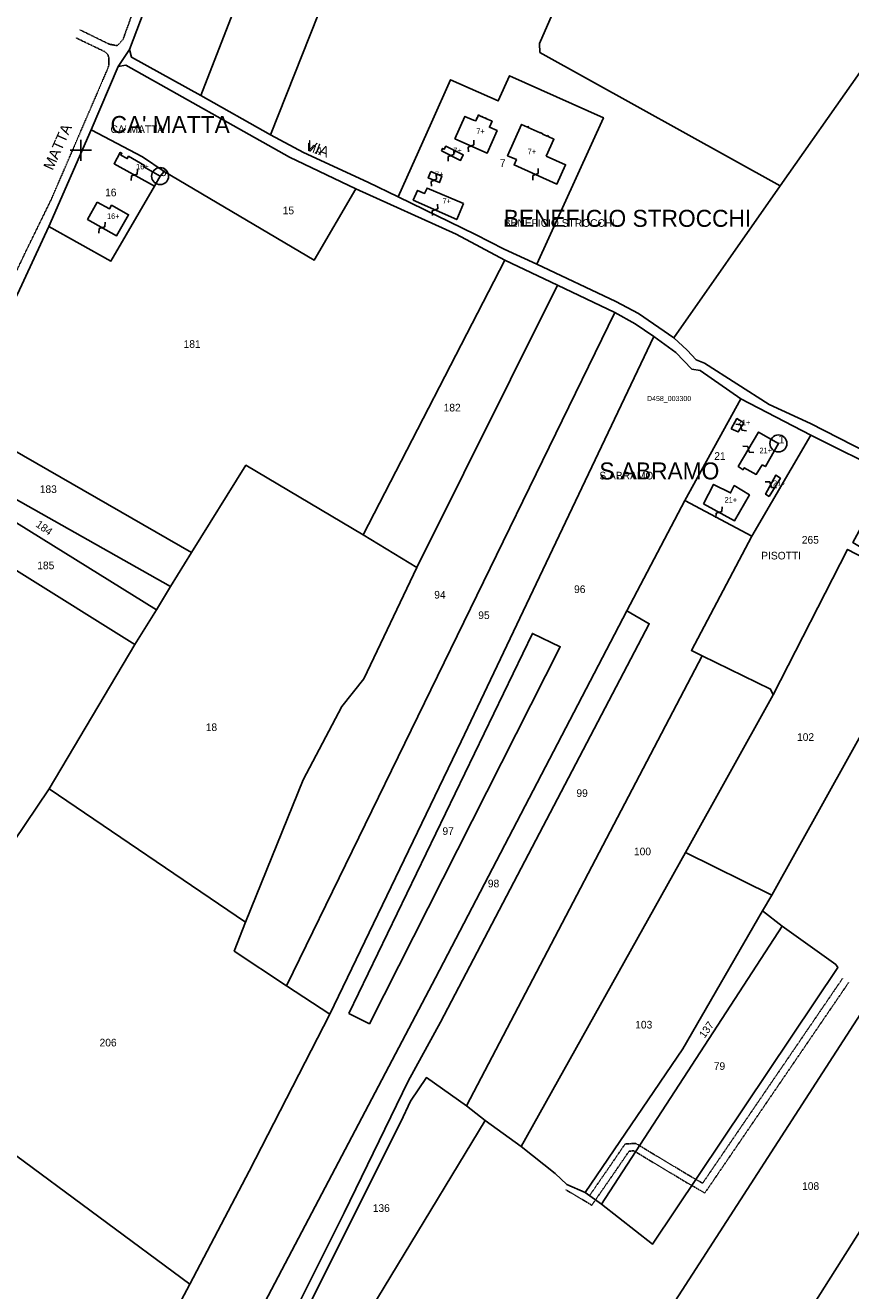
# Model space of a CAD drawing. Header units: metres. Extents: x 15595 to 16725, y -21807 to -20093.
# Tile 4 of 7: x 15974 to 16362, y -21337 to -20741. Entities that reach past the tile are written whole.
import ezdxf

# ---------------------------------------------------------------- set-up
doc = ezdxf.new("R2010")
doc.units = ezdxf.units.M
for name, pattern in [('CONTINUA', [0]), ('INTERNA', [0]), ('TRATTEGGIATA5', [0.3, 0.15, -0.15])]:
    doc.linetypes.add(name, pattern=pattern)
for name, color, linetype in [('CONFINE', 3, 'CONTINUA'), ('FABBRICATI', 1, 'CONTINUA'), ('FIDUCIALI', 5, 'CONTINUA'), ('LINEEVARIE', 6, 'CONTINUA'), ('PARTICELLE', 7, 'CONTINUA'), ('SIMBOLI', 6, 'CONTINUA'), ('STRADE', 8, 'CONTINUA'), ('TESTI', 3, 'CONTINUA')]:
    doc.layers.add(name, color=color, linetype=linetype)

# ---------------------------------------------------------------- blocks, each defined once
blk = doc.blocks.new('20', base_point=(5, 5))
at = {"layer": 'SIMBOLI'}
blk.add_circle((5, 5), 4, dxfattribs=at)
blk.add_point((5, 5), dxfattribs=at)
blk = doc.blocks.new('3', base_point=(5, 5))
at = {"layer": 'SIMBOLI'}
for p, q in [((5, 0), (5, 10)), ((0, 5), (10, 5))]:
    blk.add_line(p, q, dxfattribs=at)
blk = doc.blocks.new('9', base_point=(5, 5))
at = {"layer": 'SIMBOLI'}
for p, q in [((2, 5), (4, 6)), ((4, 6), (6, 4)), ((6, 4), (8, 5))]:
    blk.add_line(p, q, dxfattribs=at)

msp = doc.modelspace()

# ---------------------------------------------------------------- linework, layer by layer
at = {"layer": 'CONFINE'}
msp.add_lwpolyline([(16046.066, -20691.284), (16022.945, -20752.532), (16017.498, -20760.496), (16004.902, -20790.362), (15984.843, -20835.795), (15970.079, -20867.794)], dxfattribs=at)
at = {"layer": 'FABBRICATI'}
for points in [[(16176.098, -20794.604), (16191.261, -20801.325), (16195.901, -20790.754), (16192.336, -20789.175), (16193.587, -20786.349), (16190.693, -20785.065), (16190.758, -20784.92), (16190.484, -20784.798), (16190.419, -20784.945), (16189.047, -20784.336), (16189.112, -20784.19), (16188.838, -20784.069), (16188.772, -20784.215), (16187.402, -20783.607), (16187.467, -20783.461), (16187.193, -20783.34), (16186.534, -20784.825), (16186.397, -20784.764), (16186.275, -20785.038), (16186.413, -20785.1), (16185.972, -20786.096), (16184.868, -20785.864), (16180.737, -20784.033), (16176.098, -20794.604)], [(16219.073, -20802.802), (16222.666, -20794.788), (16219.957, -20793.551), (16220.081, -20793.279), (16219.676, -20793.094), (16219.552, -20793.367), (16217.333, -20792.354), (16217.395, -20792.217), (16216.211, -20791.677), (16216.148, -20791.814), (16210.615, -20789.287), (16210.739, -20789.015), (16210.331, -20788.828), (16210.206, -20789.1), (16207.456, -20787.845), (16200.869, -20802.537), (16205.021, -20804.398), (16203.917, -20806.85), (16224.059, -20815.882), (16228.189, -20806.827), (16219.073, -20802.802)], [(16037.298, -20812.142), (16029.542, -20807.84), (16029.97, -20807.08), (16022.401, -20802.81), (16021.793, -20803.89), (16018.837, -20802.316), (16019.324, -20801.431), (16018.521, -20800.987), (16015.588, -20806.303), (16034.626, -20816.96), (16037.298, -20812.142)], [(16169.694, -20800.251), (16178.761, -20804.746), (16180.018, -20802.21), (16171.731, -20798.102), (16171.051, -20799.472), (16170.271, -20799.086), (16169.694, -20800.251)], [(16164.667, -20810.023), (16163.516, -20813.014), (16168.794, -20815.167), (16169.947, -20812.175), (16164.667, -20810.023)], [(16180.106, -20825.041), (16162.929, -20817.752), (16161.744, -20820.289), (16158.493, -20818.861), (16156.453, -20823.432), (16176.918, -20832.617), (16180.106, -20825.041)], [(16007.726, -20824.337), (16003.106, -20832.534), (16016.784, -20840.244), (16022.419, -20830.337), (16014.415, -20825.836), (16013.445, -20827.561), (16007.726, -20824.337)], [(16306.11, -20931.088), (16309.445, -20932.551), (16312.117, -20928.29), (16308.782, -20926.27), (16306.11, -20931.088)], [(16320.723, -20948.086), (16322.239, -20948.894), (16328.339, -20937.99), (16319.041, -20932.635), (16309.41, -20948.816), (16311.685, -20950.332), (16312.239, -20949.419), (16317.95, -20952.55), (16320.723, -20948.086)], [(16293.114, -20966.325), (16307.618, -20974.406), (16314.727, -20962.182), (16307.551, -20957.838), (16305.837, -20961.286), (16297.802, -20957.247), (16293.114, -20966.325)], [(16324.071, -20962.976), (16329.265, -20954.354), (16327.142, -20952.837), (16322.303, -20961.916), (16324.071, -20962.976)]]:
    msp.add_lwpolyline(points, close=True, dxfattribs=at)
at = {"layer": 'LINEEVARIE', "linetype": 'TRATTEGGIATA5'}
for points in [[(16197.116, -20427.81), (16177.912, -20462.74), (16170.952, -20472.785), (16149.164, -20503.174), (16131.309, -20527.931), (16109.57, -20557.205), (16098.625, -20571.817), (16080.377, -20606.861), (16071.807, -20623.597), (16060.821, -20647.126), (16045.25, -20682.723), (16035.02, -20705.896), (16019.809, -20747.825), (16017.135, -20750.769), (16013.346, -20750.066), (15999.45, -20743.251)], [(15997.535, -20747.004), (16011.279, -20753.617), (16012.695, -20754.982), (16013.1, -20756.4), (16013.154, -20759.896), (16012.399, -20762.076), (15986.247, -20822.671), (15973.898, -20847.925), (15966.388, -20863.696)], [(16358.527, -21189.789), (16292.659, -21286.17), (16285.824, -21282.231), (16261.173, -21267.415), (16256.154, -21267.703), (16249.373, -21277.634), (16239.407, -21292.014)], [(16361.385, -21191.742), (16293.708, -21290.771), (16284.068, -21285.214), (16260.305, -21270.932), (16258.052, -21271.061), (16252.225, -21279.596), (16240.509, -21296.502), (16228.156, -21289.161)]]:
    msp.add_lwpolyline(points, dxfattribs=at)
at = {"layer": 'PARTICELLE'}
for points in [[(16250.458, -20684.232), (16333.012, -20508.876), (16234.576, -20459.042), (16222.398, -20453.034), (16125.243, -20629.72), (16127.539, -20630.759), (16111.579, -20669.547), (16099.033, -20664.774), (16056.402, -20774.259), (16089.198, -20792.782), (16149.251, -20641.547), (16175.576, -20652.293), (16245.153, -20682.468), (16250.458, -20684.232)], [(16174.06, -20766.816), (16196.451, -20776.762), (16201.75, -20764.893), (16246.004, -20784.646), (16214.591, -20853.665), (16251.806, -20871.092), (16262.519, -20876.748), (16279.097, -20888.322), (16329.228, -20816.689), (16216.032, -20753.962), (16215.826, -20749.756), (16245.153, -20682.468), (16175.576, -20652.293), (16149.251, -20641.547), (16089.198, -20792.782), (16104.814, -20800.976), (16135.081, -20814.958), (16149.294, -20821.867), (16165.025, -20786.899), (16174.06, -20766.816)], [(16056.402, -20774.259), (16099.033, -20664.774), (16085.589, -20659.644), (16064.2, -20650.416), (16057.001, -20665.88), (16046.066, -20691.284), (16022.945, -20752.532), (16023.858, -20756.178), (16056.402, -20774.259)], [(16395.978, -20695.272), (16373.137, -20683.406), (16326.599, -20661.448), (16318.918, -20657.459), (16309.015, -20654.183), (16289.869, -20700.73), (16286.031, -20700.484), (16250.458, -20684.232), (16245.153, -20682.468), (16215.826, -20749.756), (16216.032, -20753.962), (16329.228, -20816.689), (16404.225, -20709.9), (16395.978, -20695.272)], [(16403.312, -20959.238), (16508.921, -20807.807), (16428.608, -20749.378), (16422.792, -20741.636), (16404.225, -20709.9), (16329.228, -20816.689), (16279.097, -20888.322), (16285.416, -20894.086), (16289.612, -20898.639), (16293.604, -20900.203), (16323.927, -20919.656), (16343.381, -20928.539), (16403.312, -20959.238)], [(16004.902, -20790.362), (16029.006, -20803.138), (16039.114, -20810.011), (16109.864, -20851.686), (16129.427, -20818.21), (16098.2, -20803.268), (16021.134, -20759.983), (16017.498, -20760.496), (16004.902, -20790.362)], [(16185.763, -20839.593), (16199.205, -20846.46), (16214.591, -20853.665), (16246.004, -20784.646), (16201.75, -20764.893), (16196.451, -20776.762), (16174.06, -20766.816), (16165.025, -20786.899), (16149.294, -20821.867), (16185.763, -20839.593)], [(16037.298, -20812.142), (16039.114, -20810.011), (16029.006, -20803.138), (16004.902, -20790.362), (15984.843, -20835.795), (16014.155, -20852.16), (16034.626, -20816.96), (16037.298, -20812.142)], [(15939.58, -20924.697), (16052.088, -20989.245), (16077.687, -20948.265), (16132.923, -20980.949), (16199.513, -20851.678), (16176.621, -20839.508), (16129.427, -20818.21), (16109.864, -20851.686), (16039.114, -20810.011), (16037.298, -20812.142), (16034.626, -20816.96), (16014.155, -20852.16), (15984.843, -20835.795), (15970.079, -20867.794), (15939.58, -20924.697)], [(16199.513, -20851.678), (16132.923, -20980.949), (16158.192, -20996.358), (16224.424, -20863.541), (16199.513, -20851.678)], [(16224.424, -20863.541), (16158.192, -20996.358), (16133.142, -21048.691), (16122.751, -21061.833), (16104.654, -21096.37), (16077.548, -21163.3), (16072.208, -21176.939), (16096.72, -21193.311), (16251.357, -20876.413), (16224.424, -20863.541)], [(16251.357, -20876.413), (16096.72, -21193.311), (16117.188, -21206.601), (16179.032, -21078.301), (16269.752, -20887.679), (16260.908, -20881.666), (16251.357, -20876.413)], [(16269.752, -20887.679), (16179.032, -21078.301), (16117.188, -21206.601), (16079.231, -21280.491), (16051.247, -21333.638), (16039.255, -21356.412), (16041.178, -21359.347), (16042.243, -21363.753), (16043.049, -21362.384), (16069.325, -21374.852), (16166.92, -21189.437), (16257.053, -21016.702), (16284.325, -20964.871), (16310.591, -20916.943), (16291.486, -20903.702), (16287.596, -20902.949), (16280.063, -20895.211), (16269.752, -20887.679)], [(16310.591, -20916.943), (16284.325, -20964.871), (16315.857, -20981.637), (16343.588, -20934.061), (16310.591, -20916.943)], [(15930.001, -20942.144), (16042.137, -21005.38), (16052.088, -20989.245), (15939.58, -20924.697), (15930.001, -20942.144)], [(16422.721, -20974.201), (16403.266, -20964.305), (16384.479, -20997.083), (16363.369, -20984.551), (16368.277, -20975.717), (16380.224, -20952.338), (16343.588, -20934.061), (16315.857, -20981.637), (16287.375, -21035.395), (16292.495, -21037.89), (16324.667, -21053.569), (16325.932, -21056.253), (16360.915, -20987.89), (16402.739, -21009.748), (16422.721, -20974.201)], [(15926.876, -20948.888), (16035.532, -21016.286), (16042.137, -21005.38), (15930.001, -20942.144), (15926.876, -20948.888)], [(15917.549, -20965.321), (16025.346, -21032.67), (16035.532, -21016.286), (15926.876, -20948.888), (15917.549, -20965.321)], [(15985.059, -21100.585), (16077.548, -21163.3), (16104.654, -21096.37), (16122.751, -21061.833), (16133.142, -21048.691), (16158.192, -20996.358), (16132.923, -20980.949), (16077.687, -20948.265), (16052.088, -20989.245), (16042.137, -21005.38), (16035.532, -21016.286), (16025.346, -21032.67), (15985.059, -21100.585)], [(15873.734, -21040.337), (15916.947, -21071.066), (15914.779, -21074.769), (15905.935, -21068.958), (15898.873, -21078.04), (15898.372, -21081.942), (15909.745, -21091.194), (15910.707, -21093.32), (15902.843, -21104.152), (15957.07, -21141.828), (15985.059, -21100.585), (16025.346, -21032.67), (15917.549, -20965.321), (15888.158, -21019.436), (15873.734, -21040.337)], [(16087.443, -21383.238), (16150.674, -21257.209), (16155.109, -21247.523), (16162.674, -21236.464), (16181.526, -21249.706), (16292.495, -21037.89), (16287.375, -21035.395), (16315.857, -20981.637), (16284.325, -20964.871), (16257.053, -21016.702), (16267.514, -21022.865), (16169.315, -21210.359), (16154.089, -21238.05), (16123.898, -21300.02), (16083.675, -21380.755), (16087.443, -21383.238)], [(16386.524, -21040.59), (16402.739, -21009.748), (16360.915, -20987.89), (16325.932, -21056.253), (16284.54, -21130.436), (16325.319, -21150.597), (16386.524, -21040.59)], [(16083.675, -21380.755), (16123.898, -21300.02), (16154.089, -21238.05), (16169.315, -21210.359), (16267.514, -21022.865), (16257.053, -21016.702), (16166.92, -21189.437), (16069.325, -21374.852), (16083.675, -21380.755)], [(16126.077, -21206.23), (16135.779, -21211.128), (16225.655, -21033.681), (16212.567, -21027.371), (16126.077, -21206.23)], [(16207.303, -21268.863), (16284.54, -21130.436), (16325.932, -21056.253), (16324.667, -21053.569), (16292.495, -21037.89), (16181.526, -21249.706), (16190.321, -21256.632), (16207.303, -21268.863)], [(15965.632, -21270.357), (16051.247, -21333.638), (16079.231, -21280.491), (16117.188, -21206.601), (16096.72, -21193.311), (16072.208, -21176.939), (16077.548, -21163.3), (15985.059, -21100.585), (15957.07, -21141.828), (15942.244, -21165.466), (15887.457, -21127.309), (15889.675, -21122.289), (15902.843, -21104.152), (15853.561, -21069.912), (15833.993, -21098.473), (15815.177, -21121.662), (15798.937, -21144.086), (15797.425, -21147.838), (15824.719, -21168.259), (15867.781, -21199.343), (15872.734, -21202.83), (15890.425, -21215.77), (15965.632, -21270.357)], [(16325.319, -21150.597), (16284.54, -21130.436), (16207.303, -21268.863), (16223.326, -21281.603), (16228.736, -21286.711), (16237.376, -21290.597), (16283.37, -21222.924), (16320.781, -21157.952), (16325.319, -21150.597)], [(16320.781, -21157.952), (16283.37, -21222.924), (16237.376, -21290.597), (16245.029, -21295.939), (16330.146, -21165.156), (16320.781, -21157.952)], [(16330.146, -21165.156), (16245.029, -21295.939), (16269.017, -21314.861), (16356.314, -21184.641), (16355.353, -21183.275), (16330.146, -21165.156)], [(16268.438, -21359.066), (16283.367, -21371.127), (16312.986, -21393.571), (16417.42, -21228.715), (16373.447, -21196.619), (16268.438, -21359.066)], [(16532.029, -21290.108), (16446.928, -21241.279), (16423.782, -21227.639), (16421.714, -21230.025), (16418.279, -21229.423), (16417.42, -21228.715), (16312.986, -21393.571), (16328.067, -21404.9), (16343.414, -21416.571), (16366.411, -21433.25), (16382.238, -21444.999), (16389.357, -21450.284), (16426.61, -21477.38), (16455.001, -21435.727), (16496.096, -21368.164), (16510.566, -21342.754), (16526.795, -21308.423), (16531.076, -21296.965), (16532.029, -21290.108)], [(16095.348, -21387.422), (16107.778, -21392.872), (16190.321, -21256.632), (16181.526, -21249.706), (16162.674, -21236.464), (16155.109, -21247.523), (16150.674, -21257.209), (16087.443, -21383.238), (16095.348, -21387.422)], [(15939.876, -21424.382), (15973.331, -21444.235), (15977.02, -21446.306), (16033.193, -21354.801), (16039.255, -21356.412), (16051.247, -21333.638), (15965.632, -21270.357), (15886.713, -21393.316), (15939.876, -21424.382)]]:
    msp.add_lwpolyline(points, close=True, dxfattribs=at)
at = {"layer": 'PARTICELLE', "linetype": 'INTERNA'}
msp.add_lwpolyline([(16126.077, -21206.23), (16212.567, -21027.371), (16225.655, -21033.681), (16135.779, -21211.128), (16126.077, -21206.23)], close=True, dxfattribs=at)
at = {"layer": 'PARTICELLE'}
for points in [[(16386.524, -21040.59), (16325.319, -21150.597), (16320.781, -21157.952), (16330.146, -21165.156), (16355.353, -21183.275), (16356.314, -21184.641), (16269.017, -21314.861), (16245.029, -21295.939), (16237.376, -21290.597), (16228.736, -21286.711), (16223.326, -21281.603), (16207.303, -21268.863), (16190.321, -21256.632), (16107.778, -21392.872)], [(16268.438, -21359.066), (16373.447, -21196.619)]]:
    msp.add_lwpolyline(points, dxfattribs=at)
at = {"layer": 'STRADE'}
msp.add_lwpolyline([(16403.312, -20959.238), (16343.381, -20928.539), (16323.927, -20919.656), (16293.604, -20900.203), (16289.612, -20898.639), (16285.416, -20894.086), (16279.097, -20888.322), (16262.519, -20876.748), (16251.806, -20871.092), (16214.591, -20853.665), (16199.205, -20846.46), (16185.763, -20839.593), (16149.294, -20821.867), (16135.081, -20814.958), (16104.814, -20800.976), (16089.198, -20792.782), (16056.402, -20774.259), (16023.858, -20756.178), (16022.945, -20752.532), (16017.498, -20760.496), (16021.134, -20759.983), (16098.2, -20803.268), (16129.427, -20818.21), (16176.621, -20839.508), (16199.513, -20851.678), (16224.424, -20863.541), (16251.357, -20876.413), (16260.908, -20881.666), (16269.752, -20887.679), (16280.063, -20895.211), (16287.596, -20902.949), (16291.486, -20903.702), (16310.591, -20916.943), (16343.588, -20934.061), (16380.224, -20952.338)], dxfattribs=at)

# ---------------------------------------------------------------- block references
at = {"layer": 'FIDUCIALI'}
for p in [(16037.298, -20812.142), (16328.339, -20937.99)]:
    msp.add_blockref('20', p, dxfattribs=at)
at = {"layer": 'SIMBOLI'}
msp.add_blockref('3', (16000, -20800), dxfattribs=at)
for p, rotation in [((16183.68, -20797.965), 66.124), ((16174.228, -20802.499), 63.66), ((16025.107, -20811.632), 60.738), ((16213.988, -20811.366), 65.838), ((16166.155, -20814.09), 67.786), ((16166.686, -20828.025), 65.838), ((16009.945, -20836.389), 60.623), ((16310.781, -20930.421), 147.891), ((16314.226, -20940.726), 329.246), ((16324.723, -20957.376), 331.939), ((16300.366, -20970.366), 60.853)]:
    msp.add_blockref('9', p, dxfattribs=dict(at, rotation=rotation))

# ---------------------------------------------------------------- texts
at = {"layer": 'CONFINE', "color": 7}
msp.add_text('D458_003300', height=2.4, dxfattribs=at).set_placement((16266.484, -20918.032))
at = {"layer": 'FABBRICATI', "color": 7}
for s, p in [('7+', (16186.151, -20792.333)), ('7+', (16175.246, -20801.424)), ('7+', (16210.332, -20801.864)), ('16+', (16025.972, -20808.974)), ('7+', (16166.731, -20812.595)), ('7+', (16170.202, -20825.185)), ('16+', (16012.276, -20832.291)), ('21+', (16309.227, -20929.411)), ('21+', (16319.439, -20942.593)), ('21+', (16325.782, -20957.907)), ('21+', (16302.989, -20965.827))]:
    msp.add_text(s, height=2.6, dxfattribs=at).set_placement(p)
at = {"layer": 'FIDUCIALI'}
for s, p in [('3', (16037.298, -20812.142)), ('1', (16328.339, -20937.99))]:
    msp.add_text(s, height=4, dxfattribs=at).set_placement(p)
at = {"layer": 'PARTICELLE', "color": 7}
for s, p in [('7', (16197.187, -20807.848)), ('16', (16011.378, -20821.647)), ('15', (16094.994, -20830.128)), ('181', (16048.338, -20892.988)), ('182', (16170.745, -20922.918)), ('21', (16298.144, -20945.694)), ('183', (15980.627, -20961.308)), ('265', (16339.374, -20985.144)), ('185', (15979.451, -20997.183)), ('96', (16232.145, -21008.386)), ('94', (16166.338, -21010.986)), ('95', (16187.055, -21020.627)), ('18', (16058.771, -21073.347)), ('102', (16337.116, -21077.969)), ('99', (16233.251, -21104.349)), ('97', (16170.186, -21122.246)), ('100', (16260.35, -21131.814)), ('98', (16191.575, -21146.883)), ('103', (16260.936, -21213.337)), ('206', (16008.78, -21221.769)), ('79', (16297.926, -21232.829)), ('108', (16339.498, -21289.3)), ('136', (16137.383, -21299.641))]:
    msp.add_text(s, height=3.6, dxfattribs=at).set_placement(p)
for s, rotation, p in [('184', 324.433, (15978.42, -20976.816)), ('137', 54.378, (16293.568, -21218.194))]:
    msp.add_text(s, height=3.6, rotation=rotation, dxfattribs=at).set_placement(p)
at = {"layer": 'TESTI', "color": 3}
for s, height, p in [("CA' MATTA", 8, (16013.944, -20791.866)), ("CA' MATTA", 3.6, (16013.944, -20791.866)), ('BENEFICIO STROCCHI', 3.6, (16199.043, -20836.023)), ('BENEFICIO STROCCHI', 8, (16199.043, -20836.023)), ('S.ABRAMO', 3.6, (16244.061, -20954.911)), ('S.ABRAMO', 8, (16244.061, -20954.911)), ('PISOTTI', 3.6, (16320.262, -20992.573))]:
    msp.add_text(s, height=height, dxfattribs=at).set_placement(p)
for s, height, rotation, p in [('MATTA', 5, 66.01, (15986.688, -20809.75)), ('VIA', 3.6, 339.846, (16105.635, -20799.826)), ('VIA', 5, 339.846, (16105.635, -20799.826))]:
    msp.add_text(s, height=height, rotation=rotation, dxfattribs=at).set_placement(p)

doc.saveas('drawing.dxf')
